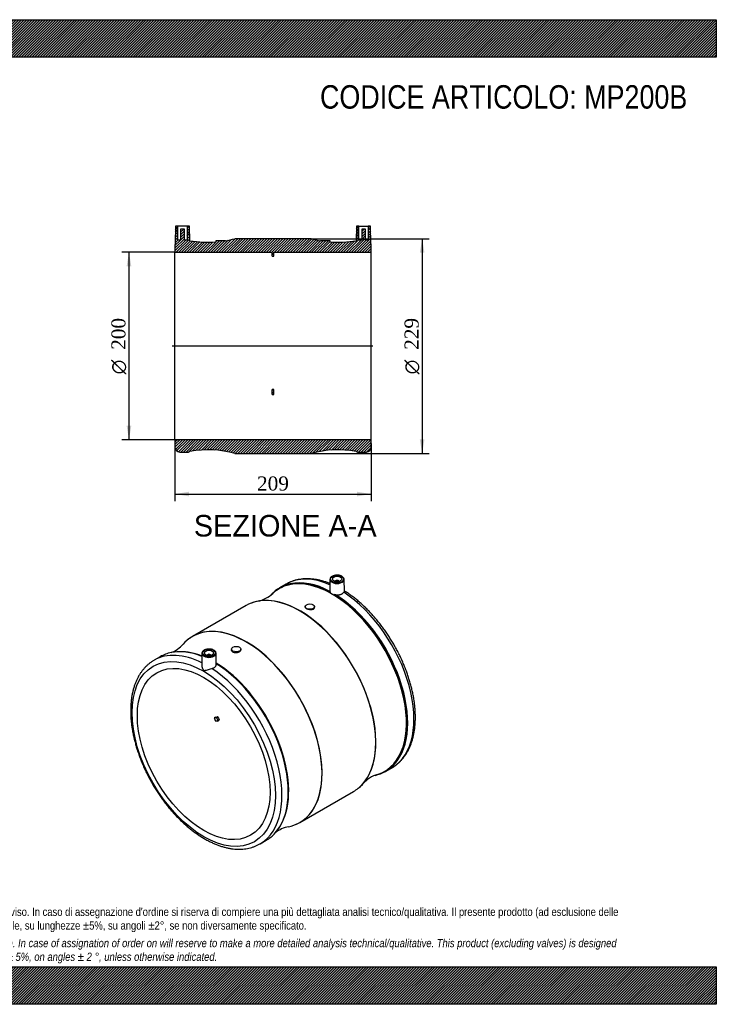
# Model space of a CAD drawing. Header units: millimetres. Extents: x 0 to 1485, y 0 to 1050.
import ezdxf
from ezdxf.enums import TextEntityAlignment as Align
from ezdxf.lldxf.tags import DXFTag

# ---------------------------------------------------------------- set-up
doc = ezdxf.new("R2010")
doc.units = ezdxf.units.MM
doc.header["$LTSCALE"] = 5
for name, color, linetype in [('Default', 7, 'Continuous'), ('DV4_Default', 7, 'Continuous'), ('MP200B', 7, 'Continuous')]:
    doc.layers.add(name, color=color, linetype=linetype)
doc.styles.add('SEACAD_Solid_Edge_ANSI', font='seans.ttf')
doc.styles.add('SEACAD_Solid_Edge_ANSI1_Symbols', font='semeca1.ttf')
doc.styles.add('SEACAD_Times_New_Roman', font='times.ttf')
tags = doc.linetypes.add('CENTER2', pattern=[28.575000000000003, 19.05, -3.175, 3.175, -3.175]).pattern_tags.tags
tags[10:11] = [DXFTag(74, 4), DXFTag(75, 0), DXFTag(340, '0'), DXFTag(46, 0.0), DXFTag(50, 0.0), DXFTag(44, 0.0), DXFTag(45, 0.0)]
tags[8:9] = [DXFTag(74, 4), DXFTag(75, 0), DXFTag(340, '0'), DXFTag(46, 0.0), DXFTag(50, 0.0), DXFTag(44, 0.0), DXFTag(45, 0.0)]
tags[6:7] = [DXFTag(74, 4), DXFTag(75, 0), DXFTag(340, '0'), DXFTag(46, 0.0), DXFTag(50, 0.0), DXFTag(44, 0.0), DXFTag(45, 0.0)]
tags[4:5] = [DXFTag(74, 4), DXFTag(75, 0), DXFTag(340, '0'), DXFTag(46, 0.0), DXFTag(50, 0.0), DXFTag(44, 0.0), DXFTag(45, 0.0)]
doc.dimstyles.new('ANSImm', dxfattribs={"dimtxt": 15, "dimasz": 15, "dimexe": 7.5, "dimexo": 0, "dimgap": 3.75, "dimtad": 1, "dimdsep": 46, "dimtxsty": 'SEACAD_Times_New_Roman', "dimblk1": '_SE_FILLED', "dimblk2": '_SE_FILLED', "dimsah": 1, "dimcen": 7.5, "dimazin": 0, "dimtfac": 0.85, "dimtdec": 3, "dimtofl": 0, "dimtmove": 0, "dimatfit": 3, "dimfxl": 1, "dimarcsym": 0})
pattern_1 = [(45, (0, 0), (-1.414213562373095, 1.414213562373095), [])]

# ---------------------------------------------------------------- blocks, each defined once
blk = doc.blocks.new('SE1')
at = {"layer": 'MP200B', "color": 7, "linetype": 'Continuous'}
for p, q in [((1073.2452347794, 453.1620288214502), (1072.989623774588, 441.2062088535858)), ((1088.530159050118, 440.5838065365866), (1088.261241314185, 453.1620288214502)), ((1026.374558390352, 448.0836992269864), (1019.686356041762, 444.2222638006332)), ((1078.753238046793, 450.8968570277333), (1078.753238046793, 450.8638947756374)), ((1082.753238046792, 450.8638947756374), (1082.753238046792, 450.8968570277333)), ((1074.97840991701, 437.7358262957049), (1075.550276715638, 437.4056588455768)), ((983.8110178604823, 425.2416784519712), (926.723849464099, 392.2823864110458)), ((1046.761860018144, 424.1157691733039), (1046.761860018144, 423.6814268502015)), ((1056.761860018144, 422.9522318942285), (1056.761860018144, 424.1157691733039)), ((968.2730073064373, 378.8002089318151), (968.2730073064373, 377.6399800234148)), ((978.2730073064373, 378.3699941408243), (978.2730073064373, 378.8002089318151)), ((892.348511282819, 370.7037248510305), (885.6603089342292, 366.8422894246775)), ((936.7736260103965, 374.3701087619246), (936.5059374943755, 361.8493813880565)), ((942.2816292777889, 372.1049369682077), (942.2816292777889, 372.0719747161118)), ((946.2816292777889, 372.0719747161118), (946.2816292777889, 372.1049369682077)), ((952.0451353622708, 362.4193491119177), (951.7896325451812, 374.3701087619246)), ((951.292438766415, 306.3644378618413), (949.8782252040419, 305.5479412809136)), ((949.8782252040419, 305.5479412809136), (952.0215287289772, 305.7393734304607)), ((951.292438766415, 306.3644378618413), (953.4357422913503, 306.5558700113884)), ((953.4357422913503, 306.5558700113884), (952.0215287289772, 305.7393734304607)), ((953.9187052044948, 306.1276019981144), (952.5044916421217, 305.3111054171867)), ((952.5044916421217, 305.3111054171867), (953.5651518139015, 302.5774126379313)), ((953.9187052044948, 306.1276019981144), (954.9793653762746, 303.393909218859)), ((953.4357422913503, 302.0944497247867), (951.292438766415, 301.9030175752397)), ((953.5089655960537, 302.1170524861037), (954.9231791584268, 302.9335490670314)), ((954.9793653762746, 303.393909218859), (953.5651518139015, 302.5774126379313)), ((1132.686356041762, 248.50052254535), (1139.374558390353, 252.3619579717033)), ((1041.223849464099, 193.9625689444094), (1098.311017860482, 226.9218609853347)), ((998.6603089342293, 171.1205481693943), (1005.348511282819, 174.9819835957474))]:
    blk.add_line(p, q, dxfattribs=at)
for centre, radius, start, end in [((988.7153732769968, 464.1412458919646), 35.09445771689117, 282.0465675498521, 312.4616454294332), ((1047.724874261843, 403.1891727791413), 50.17489885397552, 138.1813386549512, 138.8385564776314), ((1087.629029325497, 445.7053052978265), 15.45811461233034, 200.4000986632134, 204.8166832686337), ((1076.713711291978, 440.7358051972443), 3.465709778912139, 205.9863302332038, 239.9532862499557), ((1077.659509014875, 441.0007147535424), 4.168127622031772, 239.5996973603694, 270.939207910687), ((1078.337802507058, 430.3838127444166), 6.478115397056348, 82.06337270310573, 95.40290473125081), ((890.5879674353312, 407.4643589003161), 35.07316629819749, 292.4369429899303, 317.9499297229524), ((913.8794796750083, 323.648803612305), 52.4122000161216, 74.17554630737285, 100.7438034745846), ((1134.514445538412, 211.659791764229), 35.17980708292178, 107.5941744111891, 137.9468533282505), ((975.549315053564, 217.0577687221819), 52.20525933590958, 319.1285078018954, 345.1878544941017), ((1036.381220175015, 154.9122402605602), 35.25778202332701, 102.0968324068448, 127.0345915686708)]:
    blk.add_arc(centre, radius, start, end, dxfattribs=at)
for centre, major_axis, ratio, start_param, end_param in [((1075.663110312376, 346.0592971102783), (56.33631377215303, -97.57735776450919), 0.5773502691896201, 2.38211279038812, 3.298654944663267), ((1082.874558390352, 350.2228285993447), (56.49999999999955, -97.86087062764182), 0.5773502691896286, 2.478546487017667, 3.138461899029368), ((1080.753238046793, 453.1085227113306), (7.508575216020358, -1.734723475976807e-15), 0.5773502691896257, 3.129249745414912, 6.283185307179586), ((1080.753238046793, 453.1085227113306), (7.508575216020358, -1.734723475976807e-15), 0.5773502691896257, 3.092842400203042, 3.129249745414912), ((1080.753238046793, 450.8968570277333), (-2.000000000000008, -2.818925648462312e-15), 0.5773502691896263, 3.112862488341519, 6.283185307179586), ((1080.753238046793, 453.1085227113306), (7.508575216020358, -1.734723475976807e-15), 0.5773502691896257, 0, 0.01234290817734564), ((1076.186356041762, 346.3613931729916), (56.49999999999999, -97.86087062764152), 0.5773502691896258, 2.958134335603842, 3.321836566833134), ((1075.264343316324, 345.8290688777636), (56.18043599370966, -97.30736953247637), 0.5773502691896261, 3.094716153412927, 3.268408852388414), ((1075.264343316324, 345.8290688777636), (56.18043599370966, -97.30736953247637), 0.5773502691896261, 2.359793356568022, 3.094716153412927), ((1082.874558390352, 350.2228285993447), (56.49999999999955, -97.86087062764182), 0.5773502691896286, 3.138461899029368, 3.141592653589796), ((1076.186356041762, 346.3613931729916), (56.49999999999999, -97.86087062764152), 0.5773502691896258, 2.394324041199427, 2.958134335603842), ((1080.753238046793, 450.8968570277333), (-2.000000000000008, -2.818925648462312e-15), 0.5773502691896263, 0, 0.02873016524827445), ((1041.245798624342, 326.1884529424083), (-57.23262618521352, 99.12981640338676), 0.5773502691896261, 5.842263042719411, 6.19060334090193), ((1041.061017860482, 326.081769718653), (57.25000000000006, -99.15990873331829), 0.5773502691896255, 0.1838104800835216, 2.961253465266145), ((1075.264343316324, 345.8290688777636), (56.18043599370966, -97.30736953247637), 0.5773502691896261, 0.04750042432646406, 2.352595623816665), ((1075.663110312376, 346.0592971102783), (56.33631377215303, -97.57735776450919), 0.5773502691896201, 6.125551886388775, 8.613461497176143), ((1076.186356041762, 346.3613931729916), (56.49999999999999, -97.86087062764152), 0.5773502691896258, 0.179790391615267, 2.318064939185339), ((1082.874558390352, 350.2228285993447), (56.49999999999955, -97.86087062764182), 0.5773502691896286, 0.006101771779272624, 2.292763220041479), ((1041.061017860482, 326.081769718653), (57.25000000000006, -99.15990873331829), 0.5773502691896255, 2.961253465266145, 3.141592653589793), ((1041.245798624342, 326.1884529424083), (-57.23262618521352, 99.12981640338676), 0.5773502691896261, 3.58322531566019, 5.842263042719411), ((983.7890687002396, 293.0157944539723), (57.23262618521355, -99.12981640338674), 0.5773502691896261, 2.082447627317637e-16, 3.169664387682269), ((983.973849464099, 293.1224776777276), (-57.24999999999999, 99.15990873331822), 0.5773502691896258, 3.329435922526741, 6.095196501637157), ((983.7890687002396, 293.0157944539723), (57.23262618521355, -99.12981640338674), 0.5773502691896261, 3.169664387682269, 3.33424985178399), ((983.973849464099, 293.1224776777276), (-57.24999999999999, 99.15990873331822), 0.5773502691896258, 0, 0.09582797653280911), ((983.973849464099, 293.1224776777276), (-57.24999999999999, 99.15990873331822), 0.5773502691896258, 6.095196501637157, 6.283185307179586), ((942.1603089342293, 268.9814187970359), (56.49999999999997, -97.86087062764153), 0.5773502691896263, 2.426374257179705, 3.138461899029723), ((948.848511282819, 272.8428542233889), (56.50000000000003, -97.8608706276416), 0.5773502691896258, 2.953475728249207, 3.141592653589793), ((948.848511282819, 272.8428542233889), (56.50000000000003, -97.8608706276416), 0.5773502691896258, 2.508794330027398, 2.953475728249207), ((949.7705240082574, 273.3751785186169), (56.18043599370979, -97.30736953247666), 0.5773502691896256, -3.761861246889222, -3.647612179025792), ((949.371757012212, 273.1449502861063), (56.33631377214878, -97.57735776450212), 0.57735026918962, -3.767359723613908, -3.659544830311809), ((944.281629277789, 374.3166026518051), (7.508575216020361, 1.000239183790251e-14), 0.5773502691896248, 3.129249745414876, 6.283185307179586), ((944.281629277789, 374.3166026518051), (7.508575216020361, 1.000239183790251e-14), 0.5773502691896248, 3.092842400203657, 3.129249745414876), ((944.281629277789, 372.1049369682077), (1.999999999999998, 2.818925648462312e-15), 0.5773502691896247, 0, 3.170322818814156), ((944.281629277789, 372.1049369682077), (1.999999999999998, 2.818925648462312e-15), 0.5773502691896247, 6.254455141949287, 6.283185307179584), ((944.281629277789, 374.3166026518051), (7.508575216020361, 1.000239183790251e-14), 0.5773502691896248, 0, 0.01234290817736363), ((942.1603089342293, 268.9814187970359), (56.49999999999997, -97.86087062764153), 0.5773502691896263, 3.138461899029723, 3.141592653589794), ((942.1603089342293, 268.9814187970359), (56.49999999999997, -97.86087062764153), 0.5773502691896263, 0.00610177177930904, 2.292763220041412), ((949.7705240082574, 273.3751785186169), (56.18043599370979, -97.30736953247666), 0.5773502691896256, 0.5155597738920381, 2.327928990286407), ((949.371757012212, 273.1449502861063), (56.33631377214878, -97.57735776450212), 0.57735026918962, 0.510147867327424, 2.322939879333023), ((948.848511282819, 272.8428542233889), (56.50000000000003, -97.8608706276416), 0.5773502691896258, 0.1870913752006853, 2.316386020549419), ((1011.810326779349, 309.1938753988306), (-49.99999992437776, 86.60254031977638), 0.5773502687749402, 1.288995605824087, 1.328998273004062), ((952.1983054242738, 305.2837579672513), (-0.2499999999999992, 0.4330127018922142), 0.5773502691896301, 4.450589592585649, 6.021385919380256), ((953.6125189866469, 306.1002545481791), (-0.2500000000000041, 0.4330127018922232), 0.577350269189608, 4.450589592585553, 6.021385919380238), ((953.2589655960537, 302.5500651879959), (-0.2499999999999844, 0.43301270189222), 0.5773502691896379, 2.879793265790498, 4.450589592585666), ((954.6731791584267, 303.3665617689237), (-0.2499999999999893, 0.4330127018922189), 0.5773502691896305, 3.141592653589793, 4.450589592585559), ((1076.186356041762, 346.3613931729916), (56.49999999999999, -97.86087062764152), 0.5773502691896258, -0.1849715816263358, 0.1797903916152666), ((1082.874558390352, 350.2228285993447), (56.49999999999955, -97.86087062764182), 0.5773502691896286, 8.013012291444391e-15, 0.006101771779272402), ((1041.245798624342, 326.1884529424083), (-57.23262618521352, 99.12981640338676), 0.5773502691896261, 3.234206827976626, 3.583225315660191), ((1075.264343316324, 345.8290688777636), (56.18043599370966, -97.30736953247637), 0.5773502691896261, 6.156456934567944, 6.33068573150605), ((1041.061017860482, 326.081769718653), (57.25000000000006, -99.15990873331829), 0.5773502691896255, 2.289302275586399e-15, 0.1838104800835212), ((949.7705240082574, 273.3751785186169), (56.18043599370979, -97.30736953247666), 0.5773502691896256, 0.445004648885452, 0.5045605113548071), ((983.973849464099, 293.1224776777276), (-57.24999999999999, 99.15990873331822), 0.5773502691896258, 3.04579688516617, 3.329435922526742), ((983.7890687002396, 293.0157944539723), (57.23262618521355, -99.12981640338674), 0.5773502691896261, 6.090714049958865, 6.260984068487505), ((983.7890687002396, 293.0157944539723), (57.23262618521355, -99.12981640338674), 0.5773502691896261, 6.260984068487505, 6.283185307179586), ((948.848511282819, 272.8428542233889), (56.50000000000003, -97.8608706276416), 0.5773502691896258, 8.547213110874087e-16, 0.1870913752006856), ((942.1603089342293, 268.9814187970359), (56.49999999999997, -97.86087062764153), 0.5773502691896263, 0, 0.006101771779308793)]:
    blk.add_ellipse(centre, major_axis=major_axis, ratio=ratio, start_param=start_param, end_param=end_param, dxfattribs=at)
for centre, major_axis, ratio in [((1080.753238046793, 453.509646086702), (-7.008651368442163, -2.168404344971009e-15), 0.5773502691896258), ((1080.753238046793, 453.509646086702), (-5.000000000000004, 6.505213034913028e-16), 0.5773502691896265), ((1051.761860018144, 424.1157691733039), (-4.999999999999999, -1.301042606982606e-15), 0.5773502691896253), ((944.281629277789, 374.7177260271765), (-7.008651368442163, 3.035766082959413e-15), 0.5773502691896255), ((973.2730073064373, 378.8002089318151), (5.000000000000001, -5.882423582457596e-15), 0.577350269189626), ((938.6247750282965, 266.9401773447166), (54.00000000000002, -93.5307436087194), 0.5773502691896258), ((938.6247750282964, 266.9401773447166), (50.00000000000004, -86.60254037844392), 0.5773502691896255), ((944.281629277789, 374.7177260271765), (5.000000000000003, 5.665583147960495e-15), 0.5773502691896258)]:
    blk.add_ellipse(centre, major_axis=major_axis, ratio=ratio, dxfattribs=at)
for points, knots in [([(1073.148690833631, 448.713767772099), (1072.88133956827, 448.8208444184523), (1071.390941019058, 449.4089028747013), (1068.671907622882, 450.3903291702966), (1065.02571057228, 451.5052363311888), (1061.409669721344, 452.4071069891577), (1057.834905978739, 453.0924330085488), (1054.309442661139, 453.5593840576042), (1050.842319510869, 453.8066800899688), (1047.442268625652, 453.8339922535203), (1044.118076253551, 453.641959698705), (1040.877419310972, 453.2319533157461), (1037.730009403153, 452.6068501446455), (1034.675230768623, 451.7676209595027), (1031.747393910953, 450.7251650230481), (1028.981497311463, 449.5140023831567), (1027.424193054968, 448.6559558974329), (1026.574329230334, 448.1823651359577)], [0.1520689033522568, 0.1520689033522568, 0.1520689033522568, 0.1520689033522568, 0.1654745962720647, 0.226831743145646, 0.2881336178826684, 0.3493488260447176, 0.4104409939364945, 0.471370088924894, 0.5320947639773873, 0.5925757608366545, 0.6527801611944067, 0.7126859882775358, 0.7722864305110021, 0.831592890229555, 0.890636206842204, 0.9494657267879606, 1, 1, 1, 1]), ([(1088.238879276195, 453.2229937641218), (1088.243137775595, 453.2890547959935), (1088.261749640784, 453.5995907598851), (1088.07065338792, 454.2106015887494), (1087.665679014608, 454.9587625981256), (1087.036348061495, 455.6547215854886), (1086.217598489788, 456.2731355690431), (1085.223968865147, 456.7973299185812), (1084.090425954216, 457.2082804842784), (1082.854748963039, 457.4935040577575), (1081.556113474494, 457.6453581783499), (1080.233662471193, 457.6601470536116), (1078.926908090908, 457.5375627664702), (1077.674599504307, 457.2805776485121), (1076.513965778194, 456.8952130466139), (1075.478929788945, 456.3895642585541), (1074.604173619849, 455.7749892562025), (1073.912833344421, 455.0623229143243), (1073.465571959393, 454.2846680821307), (1073.254738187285, 453.6731946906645), (1073.265891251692, 453.3763337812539), (1073.267380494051, 453.3391527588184)], [0, 0, 0, 0, 0.01223298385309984, 0.06707060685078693, 0.1220536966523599, 0.1782403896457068, 0.2357255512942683, 0.2939260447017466, 0.3522693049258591, 0.410519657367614, 0.4686708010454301, 0.5267734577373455, 0.5848963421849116, 0.64309271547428, 0.7014376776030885, 0.7600024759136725, 0.818817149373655, 0.8777225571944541, 0.9361033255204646, 0.9931182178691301, 1, 1, 1, 1]), ([(1079.232285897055, 436.7998768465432), (1079.674165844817, 436.7370775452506), (1080.117166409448, 436.6963939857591), (1081.005359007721, 436.6584691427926), (1081.451628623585, 436.6612863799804), (1082.342049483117, 436.7133208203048), (1082.775337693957, 436.7618014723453), (1083.618996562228, 436.9029896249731), (1084.03114984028, 436.9962207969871), (1084.823691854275, 437.227760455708), (1085.196340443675, 437.3635646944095), (1085.721086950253, 437.5966352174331), (1085.890265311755, 437.6792443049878), (1086.21696029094, 437.8544830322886), (1086.375214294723, 437.9476070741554), (1087.126323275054, 438.4327085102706), (1087.598146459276, 438.8773189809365), (1087.939513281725, 439.3771378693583)], [0, 0, 0, 0, 0.1250000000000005, 0.1250000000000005, 0.250000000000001, 0.250000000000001, 0.3750000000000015, 0.3750000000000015, 0.500000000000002, 0.500000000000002, 0.6250000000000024, 0.6250000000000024, 0.6875000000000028, 0.6875000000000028, 0.750000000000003, 0.750000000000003, 1, 1, 1, 1]), ([(1139.738158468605, 252.5981499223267), (1140.484072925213, 253.0433582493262), (1141.930245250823, 253.9150910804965), (1144.27842263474, 255.6403605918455), (1146.633529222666, 257.6343554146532), (1148.873236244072, 259.8338119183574), (1150.973125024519, 262.2129725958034), (1152.934763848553, 264.7743691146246), (1154.752526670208, 267.5124645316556), (1156.42259482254, 270.4231825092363), (1157.940677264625, 273.5011466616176), (1159.302814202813, 276.7403247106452), (1160.50535577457, 280.133856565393), (1161.54513709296, 283.6741930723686), (1162.419551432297, 287.3532131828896), (1163.126593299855, 291.1623742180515), (1163.664856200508, 295.0928485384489), (1164.03350188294, 299.135636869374), (1164.232212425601, 303.2816502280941), (1164.261136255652, 307.5216843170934), (1164.120851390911, 311.8465222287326), (1163.812318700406, 316.2469672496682), (1163.336828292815, 320.7139248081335), (1162.695969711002, 325.238310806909), (1161.891616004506, 329.8110197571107), (1160.925912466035, 334.4229198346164), (1159.801269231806, 339.0648510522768), (1158.520356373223, 343.7276268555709), (1157.086100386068, 348.4020390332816), (1155.501681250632, 353.0788656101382), (1153.770529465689, 357.7488812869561), (1151.896322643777, 362.4028699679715), (1149.882981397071, 367.0316389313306), (1147.73466434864, 371.6260342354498), (1145.455762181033, 376.1769569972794), (1143.050890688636, 380.6753802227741), (1140.524882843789, 385.1123659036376), (1137.88279228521, 389.4790616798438), (1135.129877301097, 393.7667339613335), (1132.271586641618, 397.9667915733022), (1129.313533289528, 402.0708207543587), (1126.261490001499, 406.0705855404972), (1123.121381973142, 409.9580350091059), (1119.899269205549, 413.7253201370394), (1116.601351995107, 417.3647914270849), (1113.233890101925, 420.8690620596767), (1109.803445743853, 424.2308192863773), (1106.31592049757, 427.4435683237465), (1102.780102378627, 430.4988852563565), (1099.194375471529, 433.3967006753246), (1095.59633272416, 436.1069028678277), (1091.960705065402, 438.6544271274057), (1089.762430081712, 440.0569288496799), (1088.524931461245, 440.8401298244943)], [0, 0, 0, 0, 0.01463678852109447, 0.03364508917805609, 0.05266906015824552, 0.07173341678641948, 0.09085954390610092, 0.1100640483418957, 0.1293578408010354, 0.1487458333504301, 0.1682272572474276, 0.1877965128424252, 0.2074443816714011, 0.2271593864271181, 0.2469290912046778, 0.266741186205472, 0.2865842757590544, 0.3064483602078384, 0.3263250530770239, 0.3462075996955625, 0.3660896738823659, 0.3859674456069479, 0.4058384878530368, 0.4257012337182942, 0.4455547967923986, 0.4653988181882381, 0.4852333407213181, 0.5050587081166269, 0.5248754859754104, 0.5446844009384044, 0.5644862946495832, 0.5842820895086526, 0.6040727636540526, 0.6238593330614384, 0.6436428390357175, 0.6634243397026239, 0.6832049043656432, 0.7029856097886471, 0.7227672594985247, 0.7425508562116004, 0.7623374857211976, 0.7821282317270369, 0.8019241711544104, 0.8217263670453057, 0.8415358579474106, 0.8613536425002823, 0.8811806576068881, 0.9010177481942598, 0.9208656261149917, 0.940724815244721, 0.9605955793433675, 0.980477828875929, 0.999035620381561, 0.999035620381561, 0.999035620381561, 0.999035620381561]), ([(1051.825934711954, 420.7922412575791), (1050.511184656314, 420.9294322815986), (1049.207674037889, 421.3340446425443), (1047.332102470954, 422.396433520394), (1046.777760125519, 423.0499692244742), (1046.761959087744, 423.6680780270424), (1046.761845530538, 423.6781532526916), (1046.761875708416, 423.6882170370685)], [0, 0, 0, 0, 0.1250000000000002, 0.1250000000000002, 0.2500000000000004, 0.2500000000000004, 0.2520735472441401, 0.2520735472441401, 0.2520735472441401, 0.2520735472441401]), ([(1056.761851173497, 422.9522399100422), (1056.761926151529, 422.244404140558), (1056.229548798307, 421.5945516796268), (1054.419140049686, 420.7966867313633), (1053.140684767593, 420.6550502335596), (1051.825934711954, 420.7922412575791)], [0.7514658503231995, 0.7514658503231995, 0.7514658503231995, 0.7514658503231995, 0.8750000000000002, 0.8750000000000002, 1, 1, 1, 1]), ([(951.7672705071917, 374.4310737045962), (951.7715290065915, 374.497134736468), (951.7901408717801, 374.8076707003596), (951.5990446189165, 375.4186815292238), (951.1940702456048, 376.1668425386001), (950.5647392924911, 376.8628015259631), (949.7459897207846, 377.4812155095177), (948.7523600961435, 378.0054098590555), (947.6188171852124, 378.416360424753), (946.3831401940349, 378.7015839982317), (945.0845047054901, 378.8534381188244), (943.7620537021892, 378.868226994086), (942.4552993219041, 378.7456427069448), (941.2029907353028, 378.4886575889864), (940.0423570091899, 378.1032929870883), (939.0073210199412, 377.5976441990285), (938.1325648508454, 376.983069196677), (937.4412245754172, 376.2704028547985), (936.9939631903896, 375.4927480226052), (936.7831294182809, 374.8812746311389), (936.794282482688, 374.5844137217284), (936.7957717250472, 374.5472326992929)], [0, 0, 0, 0, 0.01223298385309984, 0.06707060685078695, 0.12205369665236, 0.1782403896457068, 0.2357255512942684, 0.2939260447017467, 0.3522693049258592, 0.4105196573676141, 0.4686708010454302, 0.5267734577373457, 0.5848963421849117, 0.6430927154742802, 0.7014376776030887, 0.7600024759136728, 0.8188171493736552, 0.8777225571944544, 0.9361033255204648, 0.9931182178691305, 1, 1, 1, 1]), ([(978.2730071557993, 378.3711738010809), (978.2733295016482, 377.4675126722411), (977.7397407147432, 376.548973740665), (975.9106227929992, 375.211940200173), (974.6168419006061, 374.8004744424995), (973.2907981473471, 374.7494663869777)], [0.75, 0.75, 0.75, 0.75, 0.875, 0.875, 1, 1, 1, 1]), ([(973.2907981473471, 374.7494663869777), (971.9647543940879, 374.6984583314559), (970.6643975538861, 375.0003537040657), (968.8133474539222, 376.068886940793), (968.2721384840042, 376.8363401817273), (968.2730093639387, 377.6379445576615)], [0, 0, 0, 0, 0.125, 0.125, 0.2496962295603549, 0.2496962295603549, 0.2496962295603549, 0.2496962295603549]), ([(885.8600797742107, 366.940955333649), (885.7214136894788, 366.86762116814), (884.7460140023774, 366.3507843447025), (882.8525136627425, 365.0987987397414), (880.3917681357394, 363.2799834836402), (878.0400766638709, 361.2350358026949), (875.8257859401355, 359.0123394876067), (873.7461644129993, 356.6031546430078), (871.8069787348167, 354.0142813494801), (870.0119065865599, 351.2488385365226), (868.3653007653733, 348.3116853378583), (866.871289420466, 345.2081399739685), (865.5338265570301, 341.944409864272), (864.3564849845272, 338.5274582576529), (863.3423493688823, 334.9649360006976), (862.4939334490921, 331.2650387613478), (861.8131484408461, 327.4363624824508), (861.3013095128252, 323.4877682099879), (860.9591703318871, 319.4282738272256), (860.7869724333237, 315.2669769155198), (860.7844988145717, 311.0130981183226), (860.9511086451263, 306.6758515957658), (861.2857852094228, 302.2644308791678), (861.7871907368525, 297.7879139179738), (862.4536905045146, 293.2553877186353), (863.2833683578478, 288.6759616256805), (864.2740372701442, 284.0587718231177), (865.4232462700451, 279.4129826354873), (866.728285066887, 274.7477844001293), (868.1861874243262, 270.0723880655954), (869.7937340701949, 265.396016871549), (871.5474557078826, 260.7278955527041), (873.4436365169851, 256.077237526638), (875.4783183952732, 251.4532305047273), (877.6473060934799, 246.8650209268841), (879.9461733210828, 242.3216975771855), (882.3702698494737, 237.8322746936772), (884.9147295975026, 233.4056748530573), (887.5744646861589, 229.0507363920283), (890.3441863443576, 224.7761718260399), (893.2184171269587, 220.5905486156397), (896.1915203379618, 216.5022506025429), (899.2576985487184, 212.5194858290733), (902.4110048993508, 208.6502743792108), (905.6453558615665, 204.9024354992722), (908.9545440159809, 201.2835760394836), (912.3322505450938, 197.8010803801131), (915.7720570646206, 194.4621019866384), (919.2674563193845, 191.2735567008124), (922.8118611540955, 188.2421178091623), (926.398611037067, 185.3742128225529), (930.0209752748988, 182.6760217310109), (933.6721519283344, 180.1534762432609), (937.3452613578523, 177.8122591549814), (941.0333333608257, 175.6578024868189), (944.7292870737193, 173.6952823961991), (948.4258018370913, 171.9296566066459), (952.1153444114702, 170.365587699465), (955.7901395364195, 169.0073926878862), (959.442235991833, 167.8589553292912), (963.0634230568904, 166.923681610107), (966.6452279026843, 166.2044060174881), (970.1789539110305, 165.7032812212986), (973.6557737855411, 165.421667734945), (977.0668332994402, 165.3600418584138), (980.4035320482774, 165.5179478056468), (983.6573151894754, 165.8940021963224), (986.8213399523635, 166.486007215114), (989.8851166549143, 167.291001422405), (992.8549531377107, 168.3058484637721), (995.6783844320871, 169.5260328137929), (997.7956547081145, 170.58615596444), (998.8039724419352, 171.2184154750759), (999.0239090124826, 171.3567401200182)], [0, 0, 0, 0, 0.001935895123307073, 0.01586339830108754, 0.0297889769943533, 0.0437289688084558, 0.05770118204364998, 0.071720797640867, 0.0857993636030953, 0.0999441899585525, 0.1141581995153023, 0.1284402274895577, 0.1427856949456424, 0.1571875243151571, 0.1716371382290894, 0.1861253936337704, 0.2006433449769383, 0.2151827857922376, 0.2297365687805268, 0.244298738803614, 0.2588645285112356, 0.2734293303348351, 0.2879906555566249, 0.3025468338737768, 0.3170968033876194, 0.3316399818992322, 0.3461761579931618, 0.3607054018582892, 0.3752279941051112, 0.3897443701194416, 0.4042550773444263, 0.4187607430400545, 0.4332620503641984, 0.4477597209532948, 0.462254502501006, 0.4767471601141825, 0.4912384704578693, 0.5057292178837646, 0.5202201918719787, 0.5347119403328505, 0.5492052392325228, 0.5637008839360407, 0.5781996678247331, 0.5927023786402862, 0.6072097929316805, 0.6217226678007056, 0.6362417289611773, 0.6507676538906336, 0.6653010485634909, 0.6798424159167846, 0.6943921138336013, 0.7089503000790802, 0.7235168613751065, 0.7380913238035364, 0.7526727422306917, 0.767259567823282, 0.7818494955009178, 0.7964380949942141, 0.8110205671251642, 0.8255909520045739, 0.8401419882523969, 0.8546652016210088, 0.8691511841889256, 0.8835901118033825, 0.8979725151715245, 0.9122902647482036, 0.926537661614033, 0.9407124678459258, 0.9548166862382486, 0.9688569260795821, 0.9828442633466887, 0.9967935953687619, 1, 1, 1, 1]), ([(936.5102629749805, 361.8822679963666), (936.4996479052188, 361.3454381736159), (936.5586492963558, 360.7736933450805), (936.829577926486, 359.4800863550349), (937.0701778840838, 358.7499396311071), (937.5714847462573, 357.6878151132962), (937.7598467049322, 357.3428768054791), (938.2043587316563, 356.7076656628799), (938.4659494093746, 356.4189471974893), (939.0503764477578, 356.0878703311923), (939.3607007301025, 356.0510068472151), (939.9729677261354, 356.0793762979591), (940.2796742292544, 356.1391735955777), (941.2220426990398, 356.3597999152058), (941.8909544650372, 356.5695329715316), (943.3191233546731, 357.0199945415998), (944.0744044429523, 357.2647141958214), (945.6465605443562, 357.7406158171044), (946.454090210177, 357.9702833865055), (947.2252638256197, 358.1357280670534)], [0.1518919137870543, 0.1518919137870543, 0.1518919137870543, 0.1518919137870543, 0.2499999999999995, 0.2499999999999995, 0.3749999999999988, 0.3749999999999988, 0.4374999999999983, 0.4374999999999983, 0.499999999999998, 0.499999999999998, 0.5624999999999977, 0.5624999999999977, 0.6249999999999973, 0.6249999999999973, 0.7499999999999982, 0.7499999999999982, 0.8749999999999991, 0.8749999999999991, 1, 1, 1, 1]), ([(947.2252638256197, 358.1357280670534), (947.6424677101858, 358.2252334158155), (948.0388108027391, 358.3358089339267), (948.7915036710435, 358.5980102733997), (949.1487809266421, 358.7501154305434), (949.8175323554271, 359.0956870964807), (950.1211898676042, 359.2849350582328), (950.6693833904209, 359.6950386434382), (950.9149851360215, 359.9171014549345), (951.3393310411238, 360.3887750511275), (951.5145104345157, 360.6338843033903), (951.7236711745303, 361.0144276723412), (951.7844054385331, 361.1434330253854), (951.8876065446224, 361.4057125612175), (951.9302164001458, 361.5396823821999), (952.0234510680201, 361.9223140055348), (952.0512134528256, 362.170935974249), (952.0459901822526, 362.4192702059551)], [0, 0, 0, 0, 0.1249999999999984, 0.1249999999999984, 0.2499999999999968, 0.2499999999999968, 0.3749999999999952, 0.3749999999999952, 0.4999999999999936, 0.4999999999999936, 0.624999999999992, 0.624999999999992, 0.6874999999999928, 0.6874999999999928, 0.7499999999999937, 0.7499999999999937, 0.8657624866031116, 0.8657624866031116, 0.8657624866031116, 0.8657624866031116])]:
    blk.add_open_spline(points, degree=3, knots=knots, dxfattribs=at)
for points in [[(1072.988821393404, 441.2052777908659), (1072.982273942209, 440.9090809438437), (1073.032655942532, 440.6133330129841), (1073.140426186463, 440.3170136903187)], [(1087.939513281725, 439.3771378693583), (1088.351247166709, 439.9799860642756), (1088.532318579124, 440.3784534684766), (1088.525644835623, 440.6382323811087)]]:
    blk.add_open_spline(points, degree=3, dxfattribs=at)
blk = doc.blocks.new('SE6')
at = {"layer": 'MP200B', "linetype": 'Continuous'}
h = blk.add_hatch(dxfattribs=at)
h.set_pattern_fill('LINE', scale=0.6299212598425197, angle=45, style=0)
h.set_pattern_definition(pattern_1)
edge = h.paths.add_edge_path()
edge.add_arc((943.1442494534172, 922.6040988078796), 110, 279.87937073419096, 285.1483687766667, ccw=False)
edge.add_line((962.0174336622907, 814.235270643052), (962.0174336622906, 814.46108569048))
edge.add_line((962.0174336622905, 814.4610856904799), (952.0174336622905, 814.4610856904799))
edge.add_line((952.0174336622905, 814.4610856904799), (952.0174336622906, 812.9625619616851))
edge.add_arc((943.1442494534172, 922.6040988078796), 110, 259.8664229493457, 274.6268088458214, ccw=False)
edge.add_line((923.7904485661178, 814.3200723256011), (923.5260088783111, 829.4698118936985))
edge.add_arc((923.0260850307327, 829.46108569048), 0.5, 0.999999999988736, 90)
edge.add_line((923.0260850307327, 829.9610856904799), (921.0174336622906, 829.9610856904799))
edge.add_line((921.0174336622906, 829.9610856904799), (921.0174336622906, 814.9610856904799))
edge.add_line((921.0174336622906, 814.9610856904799), (918.0174336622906, 814.9610856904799))
edge.add_line((918.0174336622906, 814.9610856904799), (918.0174336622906, 826.7610856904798))
edge.add_line((918.0174336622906, 826.7610856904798), (914.0174336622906, 826.76108569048))
edge.add_line((914.0174336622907, 826.7610856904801), (914.0174336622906, 814.9610856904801))
edge.add_line((914.0174336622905, 814.96108569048), (911.0174336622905, 814.9610856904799))
edge.add_line((911.0174336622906, 814.9610856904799), (911.0174336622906, 829.9610856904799))
edge.add_line((911.0174336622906, 829.9610856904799), (909.0087822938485, 829.9610856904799))
edge.add_arc((909.0087822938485, 829.46108569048), 0.5, 90, 179.0000000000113)
edge.add_line((908.5088584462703, 829.4698118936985), (908.1911368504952, 811.2675538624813))
edge.add_arc((913.0174336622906, 809.9610856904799), 5, 164.8531643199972, 180)
edge.add_line((908.0174336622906, 809.9610856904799), (908.0174336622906, 801.9610856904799))
edge.add_line((908.0174336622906, 801.9610856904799), (1011.517433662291, 801.9610856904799))
edge.add_line((1011.517433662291, 801.9610856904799), (1011.517433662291, 797.9410836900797))
edge.add_line((1011.517433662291, 797.9410836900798), (1013.517433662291, 797.9410836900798))
edge.add_line((1013.517433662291, 797.9410836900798), (1013.517433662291, 801.96108569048))
edge.add_line((1013.517433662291, 801.9610856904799), (1117.01743366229, 801.9610856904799))
edge.add_line((1117.017433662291, 801.9610856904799), (1117.017433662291, 809.9610856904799))
edge.add_arc((1112.017433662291, 809.9610856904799), 5, 0, 15.14683568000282)
edge.add_line((1116.843730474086, 811.2675538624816), (1116.526008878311, 829.4698118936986))
edge.add_arc((1116.026085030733, 829.46108569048), 0.5, 0.999999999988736, 90)
edge.add_line((1116.026085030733, 829.9610856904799), (1114.017433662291, 829.9610856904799))
edge.add_line((1114.017433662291, 829.9610856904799), (1114.01743366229, 814.9610856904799))
edge.add_line((1114.017433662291, 814.9610856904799), (1111.017433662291, 814.9610856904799))
edge.add_line((1111.017433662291, 814.9610856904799), (1111.017433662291, 826.7610856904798))
edge.add_line((1111.017433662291, 826.7610856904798), (1107.017433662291, 826.76108569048))
edge.add_line((1107.017433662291, 826.7610856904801), (1107.017433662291, 814.9610856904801))
edge.add_line((1107.017433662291, 814.96108569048), (1104.017433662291, 814.9610856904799))
edge.add_line((1104.017433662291, 814.9610856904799), (1104.01743366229, 829.9610856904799))
edge.add_line((1104.017433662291, 829.9610856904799), (1102.008782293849, 829.9610856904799))
edge.add_arc((1102.008782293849, 829.46108569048), 0.5, 90, 179.0000000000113)
edge.add_line((1101.50885844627, 829.4698118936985), (1101.244418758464, 814.3200723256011))
edge.add_arc((1081.890617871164, 922.6040988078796), 110, 265.37319115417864, 280.13357705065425, ccw=False)
edge.add_line((1073.017433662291, 812.9625619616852), (1073.017433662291, 814.4610856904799))
edge.add_line((1073.017433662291, 814.4610856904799), (1063.017433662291, 814.4610856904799))
edge.add_line((1063.017433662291, 814.4610856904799), (1063.017433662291, 814.2352706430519))
edge.add_arc((1081.890617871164, 922.6040988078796), 110, 254.8516312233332, 260.1206292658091, ccw=False)
edge.add_arc((1052.884157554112, 815.46108569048), 1, 74.85163122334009, 90)
edge.add_line((1052.884157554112, 816.46108569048), (972.1507097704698, 816.46108569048))
edge.add_arc((972.1507097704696, 815.46108569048), 1, 90, 105.1483687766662)
h = blk.add_hatch(dxfattribs=at)
h.set_pattern_fill('LINE', scale=0.6299212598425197, angle=45, style=0)
h.set_pattern_definition(pattern_1)
edge = h.paths.add_edge_path()
edge.add_line((1102.558887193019, 588.9610856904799), (1112.017433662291, 588.9610856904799))
edge.add_arc((1112.017433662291, 593.9610856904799), 5, 270, 360)
edge.add_line((1117.017433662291, 593.9610856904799), (1117.017433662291, 601.9610856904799))
edge.add_line((1117.017433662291, 601.9610856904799), (908.0174336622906, 601.9610856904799))
edge.add_line((908.0174336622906, 601.9610856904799), (908.0174336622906, 593.9610856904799))
edge.add_arc((913.0174336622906, 593.9610856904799), 5, 180, 269.9999999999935)
edge.add_line((913.01743366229, 588.9610856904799), (922.475980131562, 588.9610856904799))
edge.add_arc((922.475980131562, 589.96108569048), 1, 270, 317.7298147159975)
edge.add_arc((923.9559425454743, 588.6158306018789), 1, 100.1391570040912, 137.7298147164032, ccw=False)
edge.add_arc((943.1442494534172, 481.3180725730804), 110, 74.8516312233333, 100.13915700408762, ccw=False)
edge.add_arc((972.1507097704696, 588.4610856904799), 1, 254.8516312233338, 270)
edge.add_line((972.1507097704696, 587.4610856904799), (1052.884157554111, 587.46108569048))
edge.add_arc((1052.884157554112, 588.4610856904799), 1, 270, 285.1483687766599)
edge.add_arc((1081.890617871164, 481.3180725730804), 110, 79.86084299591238, 105.14836877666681, ccw=False)
edge.add_arc((1101.078924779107, 588.6158306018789), 1, 42.27018528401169, 79.8608429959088, ccw=False)
edge.add_arc((1102.558887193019, 589.9610856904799), 1, 222.270185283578, 270)
at = {"layer": 'DV4_Default', "color": 7, "linetype": 'CENTER2'}
blk.add_line((1118.767433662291, 701.96108569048), (905.1375661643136, 701.96108569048), dxfattribs=at)
at = {"layer": 'MP200B', "color": 7, "linetype": 'Continuous'}
for p, q in [((911.0174336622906, 829.9610856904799), (909.0087822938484, 829.9610856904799)), ((921.0174336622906, 829.9610856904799), (911.0174336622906, 829.9610856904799)), ((911.0174336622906, 814.9610856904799), (911.0174336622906, 829.9610856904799)), ((923.0260850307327, 829.9610856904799), (921.0174336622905, 829.9610856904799)), ((921.0174336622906, 829.9610856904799), (921.0174336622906, 814.9610856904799)), ((1104.017433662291, 829.9610856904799), (1102.008782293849, 829.9610856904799)), ((1104.017433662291, 829.9610856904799), (1114.017433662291, 829.9610856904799)), ((1104.017433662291, 814.9610856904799), (1104.017433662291, 829.9610856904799)), ((1114.017433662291, 829.9610856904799), (1114.017433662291, 814.9610856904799)), ((1116.026085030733, 829.9610856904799), (1114.017433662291, 829.9610856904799)), ((908.5088584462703, 829.4698118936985), (908.1911368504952, 811.2675538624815)), ((918.0174336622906, 826.7610856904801), (914.0174336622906, 826.7610856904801)), ((914.0174336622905, 826.7610856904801), (914.0174336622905, 814.9610856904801)), ((918.0174336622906, 814.9610856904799), (918.0174336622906, 826.7610856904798)), ((923.7904485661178, 814.3200723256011), (923.526008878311, 829.4698118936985)), ((1101.50885844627, 829.4698118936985), (1101.244418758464, 814.3200723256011)), ((1107.017433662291, 826.7610856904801), (1107.017433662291, 814.9610856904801)), ((1111.017433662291, 826.7610856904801), (1107.017433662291, 826.7610856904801)), ((1111.017433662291, 814.9610856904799), (1111.017433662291, 826.7610856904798)), ((1116.843730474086, 811.2675538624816), (1116.526008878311, 829.4698118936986)), ((908.0174336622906, 809.9610856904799), (908.0174336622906, 801.9610856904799)), ((914.0174336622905, 814.9610856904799), (911.0174336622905, 814.9610856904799)), ((921.0174336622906, 814.9610856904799), (918.0174336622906, 814.9610856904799)), ((952.0174336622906, 814.4610856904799), (962.0174336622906, 814.4610856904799)), ((952.0174336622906, 812.9625619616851), (952.0174336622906, 814.4610856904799)), ((962.0174336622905, 814.4610856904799), (962.0174336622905, 814.2352706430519)), ((1052.884157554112, 816.46108569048), (972.1507097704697, 816.46108569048)), ((1063.017433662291, 814.235270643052), (1063.017433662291, 814.46108569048)), ((1063.017433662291, 814.4610856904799), (1073.017433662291, 814.4610856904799)), ((1073.017433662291, 814.4610856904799), (1073.017433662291, 812.9625619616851)), ((1107.017433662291, 814.9610856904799), (1104.017433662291, 814.9610856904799)), ((1114.017433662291, 814.9610856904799), (1111.017433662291, 814.9610856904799)), ((1117.017433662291, 801.9610856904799), (1117.017433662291, 809.9610856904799)), ((908.0174336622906, 601.9610856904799), (908.0174336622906, 801.9610856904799)), ((908.0174336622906, 801.9610856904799), (1011.517433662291, 801.9610856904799)), ((1011.517433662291, 797.9410836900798), (1011.517433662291, 801.96108569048)), ((1013.517433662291, 801.9610856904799), (1117.017433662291, 801.9610856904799)), ((1013.517433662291, 797.9410836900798), (1013.517433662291, 801.96108569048)), ((1117.017433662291, 601.9610856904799), (1117.017433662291, 801.9610856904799)), ((1011.517433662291, 797.9410836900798), (1013.517433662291, 797.9410836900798)), ((1011.517433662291, 655.2701247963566), (1011.517433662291, 655.5201247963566)), ((1013.517433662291, 655.5201247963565), (1011.517433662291, 655.5201247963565)), ((1011.517433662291, 652.6720485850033), (1011.517433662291, 655.2701247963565)), ((1011.517433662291, 655.2701247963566), (1013.517433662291, 655.2701247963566)), ((1011.517433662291, 651.989035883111), (1011.517433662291, 652.6720485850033)), ((1011.517433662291, 652.6720485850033), (1013.517433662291, 652.6720485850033)), ((1011.517433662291, 650.239035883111), (1011.517433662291, 651.989035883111)), ((1011.517433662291, 651.989035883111), (1013.517433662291, 651.989035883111)), ((1013.517433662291, 655.2701247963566), (1013.517433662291, 655.5201247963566)), ((1013.517433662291, 652.6720485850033), (1013.517433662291, 655.2701247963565)), ((1013.517433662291, 651.989035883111), (1013.517433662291, 652.6720485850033)), ((1013.517433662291, 650.239035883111), (1013.517433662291, 651.989035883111)), ((1011.517433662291, 650.239035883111), (1013.517433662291, 650.239035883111)), ((1117.017433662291, 601.9610856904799), (908.0174336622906, 601.9610856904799)), ((908.0174336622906, 601.9610856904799), (908.0174336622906, 593.9610856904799)), ((1117.017433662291, 593.9610856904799), (1117.017433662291, 601.9610856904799)), ((913.01743366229, 588.9610856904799), (922.4759801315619, 588.9610856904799)), ((1102.558887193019, 588.9610856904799), (1112.017433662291, 588.9610856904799)), ((972.1507097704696, 587.46108569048), (1052.884157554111, 587.46108569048))]:
    blk.add_line(p, q, dxfattribs=at)
for centre, radius, start, end in [((909.0087822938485, 829.46108569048), 0.5000000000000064, 90, 179.0000000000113), ((923.0260850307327, 829.46108569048), 0.5000000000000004, 0.999999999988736, 90), ((1102.008782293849, 829.46108569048), 0.5000000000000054, 90, 179.0000000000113), ((1116.026085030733, 829.46108569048), 0.5000000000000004, 0.999999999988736, 90), ((913.0174336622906, 809.9610856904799), 5.000000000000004, 164.8531643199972, 180), ((943.1442494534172, 922.6040988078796), 110, 259.8664229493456, 274.6268088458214), ((943.1442494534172, 922.6040988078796), 110, 279.879370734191, 285.1483687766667), ((972.1507097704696, 815.46108569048), 1.000000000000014, 90, 105.1483687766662), ((1052.884157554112, 815.46108569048), 1.000000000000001, 74.85163122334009, 90), ((1081.890617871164, 922.6040988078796), 110, 254.8516312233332, 260.1206292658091), ((1081.890617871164, 922.6040988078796), 110, 265.3731911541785, 280.1335770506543), ((1112.017433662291, 809.9610856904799), 5.000000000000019, 0, 15.14683568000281), ((913.0174336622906, 593.9610856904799), 5.000000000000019, 180, 269.9999999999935), ((922.475980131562, 589.96108569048), 0.9999999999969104, 270, 317.7298147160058), ((923.9559425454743, 588.6158306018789), 1.000000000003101, 100.1391570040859, 137.7298147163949), ((943.1442494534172, 481.3180725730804), 110, 74.8516312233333, 100.1391570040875), ((1081.890617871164, 481.3180725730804), 110, 79.8608429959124, 105.1483687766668), ((1101.078924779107, 588.6158306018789), 0.9999999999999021, 42.27018528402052, 79.86084299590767), ((1102.558887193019, 589.9610856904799), 1.000000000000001, 222.270185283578, 270), ((1112.017433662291, 593.9610856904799), 5.000000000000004, 270, 0), ((972.1507097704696, 588.4610856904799), 1.000000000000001, 254.8516312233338, 270), ((1052.884157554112, 588.4610856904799), 1, 270, 285.1483687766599)]:
    blk.add_arc(centre, radius, start, end, dxfattribs=at)
blk = doc.blocks.new('GDimGGroup')
at = {"layer": 'Default', "linetype": 'Continuous'}
for points in [[(1173.962997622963, 801.4610855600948), (1171.462997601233, 816.46108569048), (1168.962997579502, 801.4610855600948)], [(1173.962997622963, 602.4610836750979), (1168.962997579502, 602.4610836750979), (1171.462997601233, 587.4610835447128)]]:
    blk.add_hatch(color=7, dxfattribs=at).paths.add_polyline_path(points)
at = {"layer": 'Default', "color": 7, "linetype": 'Continuous'}
for p, q in [((1052.884157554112, 816.46108569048), (1178.962997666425, 816.46108569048)), ((1171.462997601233, 816.46108569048), (1171.462997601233, 587.4610835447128)), ((1052.884157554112, 587.46108569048), (1178.962997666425, 587.46108569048))]:
    blk.add_line(p, q, dxfattribs=at)
for s, style, p in [('229', 'SEACAD_Times_New_Roman', (1152.712997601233, 697.9521048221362)), ('O', 'SEACAD_Solid_Edge_ANSI1_Symbols', (1152.712997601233, 671.8468416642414))]:
    blk.add_text(s, height=15, rotation=90, dxfattribs=dict(at, style=style)).set_placement(p, align=Align.TOP_LEFT)
blk = doc.blocks.new('DMBLK19')
at = {"layer": 'Default', "linetype": 'Continuous'}
for points in [[(923.0174337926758, 541.6536864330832), (923.0174337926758, 546.653686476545), (908.0174336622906, 544.1536864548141)], [(1102.017432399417, 541.6536864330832), (1117.017432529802, 544.1536864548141), (1102.017432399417, 546.653686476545)]]:
    blk.add_hatch(color=7, dxfattribs=at).paths.add_polyline_path(points)
at = {"layer": 'Default', "color": 7, "linetype": 'Continuous'}
for p, q in [((908.0174336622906, 597.9610856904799), (908.0174336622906, 536.6536863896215)), ((1117.017433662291, 597.9610856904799), (1117.017433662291, 536.6536863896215)), ((908.0174336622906, 544.1536864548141), (1117.017432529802, 544.1536864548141))]:
    blk.add_line(p, q, dxfattribs=at)
at = {"layer": 'Default', "color": 7, "linetype": 'Continuous', "style": 'SEACAD_Times_New_Roman'}
blk.add_text('209', height=15, dxfattribs=at).set_placement((995.4558217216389, 562.9036864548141), align=Align.TOP_LEFT)
blk = doc.blocks.new('_SE_FILLED')
at = {"color": 0}
blk.add_line((0, 0), (-1, 0), dxfattribs=at)
blk.add_solid([(0, 0), (-1, -0.1665), (-1, 0.1665), (0, 0)], dxfattribs=at)
blk = doc.blocks.new('GDimGGroup1')
at = {"layer": 'Default', "linetype": 'Continuous'}
for points in [[(856.4794956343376, 786.9610855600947), (861.4794956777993, 786.9610855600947), (858.9794956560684, 801.9610856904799)], [(856.4794956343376, 616.9610902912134), (858.9794956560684, 601.9610901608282), (861.4794956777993, 616.9610902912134)]]:
    blk.add_hatch(color=7, dxfattribs=at).paths.add_polyline_path(points)
at = {"layer": 'Default', "color": 7, "linetype": 'Continuous'}
for p, q in [((908.0174336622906, 801.9610856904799), (851.4794955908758, 801.9610856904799)), ((858.9794956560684, 801.9610856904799), (858.9794956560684, 601.9610901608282)), ((908.0174336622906, 601.96108569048), (851.4794955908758, 601.96108569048))]:
    blk.add_line(p, q, dxfattribs=at)
for s, style, p in [('200', 'SEACAD_Times_New_Roman', (840.2294956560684, 697.952108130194)), ('O', 'SEACAD_Solid_Edge_ANSI1_Symbols', (840.2294956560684, 671.8468449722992))]:
    blk.add_text(s, height=15, rotation=90, dxfattribs=dict(at, style=style)).set_placement(p, align=Align.TOP_LEFT)

msp = doc.modelspace()

# ---------------------------------------------------------------- hatches: boundary and pattern name
at = {"layer": 'Default', "linetype": 'Continuous'}
h = msp.add_hatch(dxfattribs=at)
h.set_pattern_fill('LINE', scale=0.6299212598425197, angle=45, style=0)
h.set_pattern_definition(pattern_1)
h.paths.add_polyline_path([(1485, 1010.000016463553), (1485, 1050.000016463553), (1.275157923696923e-05, 1050.000016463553), (1.275157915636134e-05, 1010.000016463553)])
for points in [[(1485, 1010.000016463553), (1485, 1050.000016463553), (1.275157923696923e-05, 1050.000016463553), (1.275157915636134e-05, 1010.000016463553)], [(1484.999979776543, -1.432619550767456e-05), (1484.999979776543, 39.99999999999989), (-2.022345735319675e-05, 39.99999999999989), (-2.022345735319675e-05, -1.432619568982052e-05)]]:
    msp.add_hatch(color=7, dxfattribs=at).paths.add_polyline_path(points)
h = msp.add_hatch(dxfattribs=at)
h.set_pattern_fill('LINE', scale=0.6299212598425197, angle=45, style=0)
h.set_pattern_definition(pattern_1)
h.paths.add_polyline_path([(1484.999979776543, -1.432619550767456e-05), (1484.999979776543, 39.99999999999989), (-2.022345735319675e-05, 39.99999999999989), (-2.022345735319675e-05, -1.432619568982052e-05)])

# ---------------------------------------------------------------- linework, layer by layer
at = {"layer": 'Default', "color": 7, "linetype": 'Continuous'}
for p, q in [((1.275157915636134e-05, 1050.000016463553), (1485, 1050.000016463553)), ((1485, 1050.000016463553), (1485, 1010.000016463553)), ((1485, 1010.000016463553), (1.275157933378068e-05, 1010.000016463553)), ((-2.022345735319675e-05, 39.99999999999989), (1484.999979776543, 39.99999999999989)), ((1484.999979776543, 39.99999999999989), (1484.999979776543, -1.432619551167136e-05)), ((1484.999979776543, -1.432619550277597e-05), (-2.022345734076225e-05, -1.43261956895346e-05))]:
    msp.add_line(p, q, dxfattribs=at)

# ---------------------------------------------------------------- block references
at = {"layer": 'Default'}
for name in ['SE6', 'GDimGGroup', 'GDimGGroup1', 'SE1']:
    msp.add_blockref(name, (0, 0), dxfattribs=at)

# ---------------------------------------------------------------- texts
at = {"layer": 'Default', "color": 7, "linetype": 'Continuous', "style": 'SEACAD_Solid_Edge_ANSI'}
msp.add_text('SEZIONE A-A', height=23, dxfattribs=at).set_placement((928.1114592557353, 521.846984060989), align=Align.TOP_LEFT)
at = {"layer": 'Default', "attachment_point": 1}
for s, insert, char_height, width in [('{\\fArial Narrow|b0||i0||c0|p34;\\C7;\\H25.;\\W1.;CODICE ARTICOLO: MP200B}', (1062.601187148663, 980.1675875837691), 25, 396.4979846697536), ("{\\fArial Narrow|b0||i0||c0|p34;\\C7;\\H8.75;\\W1.;PLASTITALIA si riserva il diritto di revisionare la presente specifica, mantenendo la conformità alle prescrizioni del prodotto, senza alcun preavviso. In caso di assegnazione d'ordine si riserva di compiere una più dettagliata analisi tecnico/qualitativa. Il presente prodotto (ad esclusione delle \\P}{\\fArial Narrow|b0||i0||c0|p34;\\C7;\\H8.75;\\W1.;valvole) è progettato per applicazioni non previste dalla direttiva 2014/68/EU. Tolleranza su diametri e spessori come da normative se applicabile, su lunghezze ±5%, su angoli ±2°, se non diversamente specificato.\\P}{\\fArial Narrow|b0||i0||c0|p34;\\C7;\\H2.5;\\W1.;   \\P}{\\fArial Narrow|b0||i1||c0|p34;\\C7;\\H8.75;\\W1.;PLASTITALIA on reserves the right to revise this specification, maintaining the conformity to the requirements of the product, without any notice. In case of assignation of order on will reserve to make a more detailed analysis technical/qualitative. This product (excluding valves) is designed \\P}{\\fArial Narrow|b0||i1||c0|p34;\\C7;\\H8.75;\\W1.;for applications not covered by Directive 2014/68 / EU. The tolerance on diameters and thicknesses as the standards if applicable, on lengths ± 5%, on angles ± 2 °, unless otherwise indicated.\\P}", (99.99997977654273, 103.0118261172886), 8.75, 1285)]:
    msp.add_mtext(s, dxfattribs=dict(at, insert=insert, char_height=char_height, width=width))

# ---------------------------------------------------------------- dimensions: what is measured, and where the dimension line sits
at = {"layer": 'Default', "color": 7, "linetype": 'Continuous'}
dim = msp.add_linear_dim(base=(908.0174336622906, 544.1536864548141), p1=(908.0174336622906, 597.9610856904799), p2=(1117.017433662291, 597.9610856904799), angle=0, text='\\A1;<>', dimstyle='ANSImm', dxfattribs=at)
dim.commit()
dim.dimension.update_dxf_attribs({"geometry": 'DMBLK19', "text_midpoint": (1012.517433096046, 544.1536864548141), "dimtype": 161})

doc.saveas('drawing.dxf')
